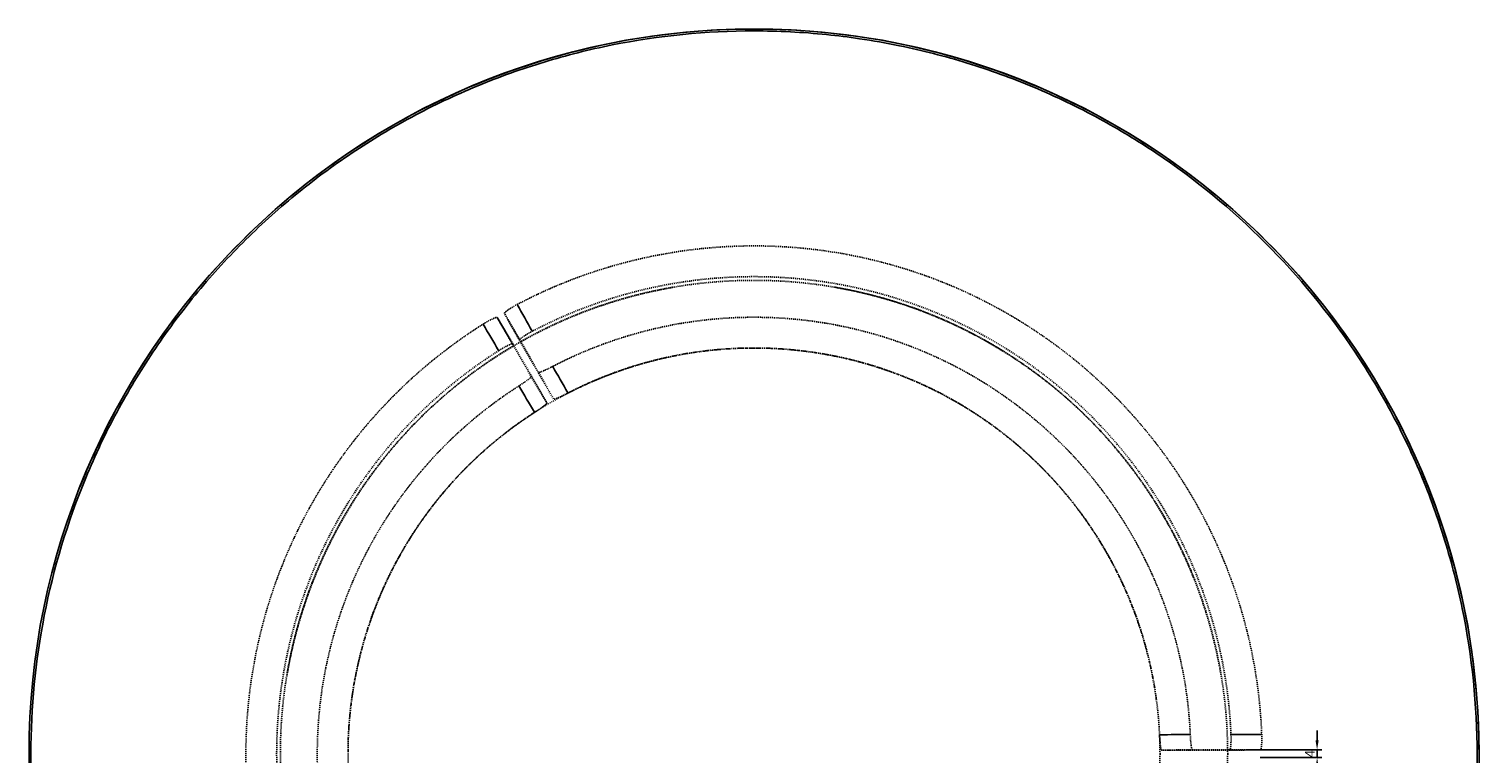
# Model space of a CAD drawing. Header units: millimetres. Extents: x 7899 to 8649, y 1724 to 2524.
# Tile 2 of 2: x 7899 to 8649, y 2149 to 2524. Entities that reach past the tile are written whole.
import ezdxf

# ---------------------------------------------------------------- set-up
doc = ezdxf.new("R2010")
doc.units = ezdxf.units.MM
doc.header["$MEASUREMENT"] = 0
doc.linetypes.add('Hidden', pattern=[1, 0.5, -0.5])
for name, color, linetype, true_color in [('20190212_BENT GLASS tables$CURVES$dimensions', 176, 'Continuous', 0x000080), ('offen', 8, 'Hidden', 0x7f7f7f), ('Zeichnung$Kanten', 178, 'Continuous', 0x000000), ('Zeichnung$Mittellinien', 178, 'Continuous', 0x000000)]:
    doc.layers.add(name, color=color, linetype=linetype, true_color=true_color)
doc.styles.add('Arial', font='txt')
doc.dimstyles.new('Default', dxfattribs={"dimscale": 5, "dimtxt": 1, "dimasz": 1, "dimexe": 0.5, "dimexo": 0.5, "dimgap": 0.25, "dimtad": 1, "dimtoh": 1, "dimdec": 0, "dimzin": 1, "dimdsep": 46, "dimtxsty": 'Arial', "dimcen": 0.5, "dimadec": 0, "dimazin": 0, "dimtfac": 1, "dimtdec": 4, "dimtix": 1, "dimtmove": 1, "dimatfit": 3, "dimfxl": 1, "dimtolj": 1, "dimtzin": 1, "dimarcsym": 0})

# ---------------------------------------------------------------- blocks, each defined once
blk = doc.blocks.new('*D2')
at = {"layer": '20190212_BENT GLASS tables$CURVES$dimensions', "color": 0, "lineweight": -2}
for p, q in [((8564.78, 2156.13), (8564.78, 2161.13)), ((8535.28, 2151.13), (8567.28, 2151.13)), ((8535.28, 2147.13), (8567.28, 2147.13)), ((8564.78, 2151.13), (8564.78, 2147.13)), ((8564.78, 2142.13), (8564.78, 2137.13))]:
    blk.add_line(p, q, dxfattribs=at)
at = {"layer": '20190212_BENT GLASS tables$CURVES$dimensions', "color": 0}
for points in [[(8563.95, 2156.13), (8565.62, 2156.13), (8564.78, 2151.13)], [(8565.62, 2142.13), (8563.95, 2142.13), (8564.78, 2147.13)]]:
    blk.add_solid(points, dxfattribs=at)
at = {"layer": 'Defpoints', "color": 0}
for p in [(8532.78, 2151.13), (8532.78, 2147.13), (8564.78, 2147.13)]:
    blk.add_point(p, dxfattribs=at)
at = {"layer": '20190212_BENT GLASS tables$CURVES$dimensions', "color": 0, "insert": (8561.03, 2149.13), "char_height": 5, "attachment_point": 5, "rotation": 90, "style": 'Arial'}
blk.add_mtext('\\A1;4', dxfattribs=at)

msp = doc.modelspace()

# ---------------------------------------------------------------- linework, layer by layer
at = {"layer": 'offen'}
for p, q in [((8148.79, 2361.05), (8140.73, 2374.75)), ((8140.73, 2374.75), (8158.27, 2344.32)), ((8152.25, 2363.05), (8144.42, 2376.88)), ((8162, 2346.47), (8144.42, 2376.88)), ((8169.82, 2332.63), (8152.25, 2363.05)), ((8148.79, 2361.05), (8166.35, 2330.63)), ((8519.53, 2151), (8484.41, 2151)), ((8535.43, 2151.13), (8500.31, 2151.15)), ((8519.53, 2151), (8535.43, 2151.13))]:
    msp.add_line(p, q, dxfattribs=at)
for radius in [245, 210]:
    msp.add_circle((8273.53, 2149), radius, dxfattribs=at)
for centre, radius, start, end in [((8273.53, 2149), 246.91, 2.32921, 117.67079), ((8273.53, 2149), 245, 99.809, 111.59816), ((8273.53, 2149), 245, 68.40184, 80.191), ((8273.53, 2149), 245, 111.59816, 119.49965), ((8273.53, 2149), 245, 45, 68.40184), ((8273.53, 2149), 246.91, 122.32921, 237.67079), ((8273.53, 2149), 245, 120.61395, 135), ((8273.53, 2149), 245, 119.53227, 120.46772), ((8273.53, 2149), 210, 101.16173, 101.50145), ((8273.53, 2149), 210, 100.48412, 100.82262), ((8273.53, 2149), 210, 99.48186, 100.14625), ((8273.54, 2148.92), 210.09, 99.48211, 99.71426), ((8273.53, 2149), 210, 98.80103, 99.47238), ((8273.53, 2149), 210, 98.46723, 98.78557), ((8273.53, 2149), 210, 98.52389, 98.7635), ((8273.53, 2149), 210, 98.13225, 98.46632), ((8273.53, 2149), 210, 97.15896, 97.79883), ((8273.53, 2149), 210, 96.4717, 97.13395), ((8273.53, 2149), 210, 95.81212, 96.46222), ((8273.53, 2149), 210, 95.16231, 95.48334), ((8273.53, 2149), 210, 94.83647, 95.15523), ((8273.53, 2149), 210, 94.175, 94.82781), ((8273.53, 2149), 210, 93.52496, 93.84963), ((8273.53, 2149), 210, 92.55511, 93.20097), ((8273.53, 2149), 210, 91.59159, 92.23323), ((8273.53, 2149), 210, 90.9528, 91.27184), ((8273.53, 2149), 210, 90, 90.63448), ((8273.53, 2149), 210, 89.38154, 89.68312), ((8273.53, 2149), 210, 89.38154, 89.62256), ((8273.53, 2149), 210, 89.0472, 89.36552), ((8273.53, 2149), 210, 89.14052, 89.36552), ((8273.53, 2149), 210, 88.41752, 88.72816), ((8273.53, 2149), 210, 87.4537, 88.08795), ((8273.53, 2149), 210, 86.49023, 87.12231), ((8273.52, 2148.87), 210.13, 86.47537, 86.70746), ((8273.53, 2149), 210, 85.825, 86.47504), ((8273.53, 2149), 210, 84.84998, 85.49894), ((8273.53, 2149), 210, 84.18788, 84.84477), ((8273.53, 2149), 210, 83.5283, 83.84354), ((8273.53, 2149), 210, 82.88256, 83.1975), ((8273.53, 2149), 210, 82.53394, 82.86605), ((8273.53, 2149), 210, 82.64246, 82.86605), ((8273.53, 2149), 210, 81.86775, 82.5275), ((8273.53, 2149), 210, 81.20327, 81.53368), ((8273.53, 2149), 210, 80.2453, 80.86361), ((8273.52, 2148.96), 210.05, 80.20435, 80.43653), ((8273.53, 2149), 210, 79.5277, 80.191), ((8273.51, 2148.91), 210.09, 79.51536, 79.74005), ((8273.53, 2149), 210, 78.83827, 79.50843), ((8273.5, 2148.89), 210.12, 78.57951, 78.81161), ((8273.53, 2149), 210, 78.15822, 78.81091), ((8273.53, 2149), 210, 108.77108, 109.43494), ((8273.53, 2149), 210, 108.07439, 108.76871), ((8273.53, 2149), 210, 107.3777, 108.06627), ((8273.53, 2149), 210, 106.681, 107.36588), ((8273.53, 2149), 210, 105.98428, 106.66759), ((8273.53, 2149), 210, 105.28753, 105.97144), ((8273.53, 2149), 210, 104.59075, 105.27748), ((8273.53, 2149), 210, 104.24893, 104.58574), ((8273.53, 2149), 210, 103.89626, 104.24071), ((8273.53, 2149), 210, 103.20908, 103.89397), ((8273.53, 2149), 210, 102.52424, 103.1972), ((8273.53, 2149), 210, 101.84178, 102.50046), ((8273.53, 2149), 210, 77.47576, 77.81729), ((8273.53, 2149), 210, 76.79092, 77.13363), ((8273.53, 2149), 210, 75.79274, 76.44762), ((8273.53, 2149), 210, 75.09598, 75.75929), ((8273.53, 2149), 210, 74.39919, 75.06867), ((8273.53, 2149), 210, 73.70242, 74.37581), ((8273.53, 2149), 210, 73.00565, 73.68075), ((8273.53, 2149), 210, 72.30889, 72.98353), ((8273.53, 2149), 210, 71.93458, 72.28419), ((8273.53, 2149), 210, 71.61215, 71.93373), ((8273.53, 2149), 210, 71.23129, 71.58276), ((8273.53, 2149), 210, 70.91541, 71.22976), ((8273.53, 2149), 210, 114.54129, 114.81608), ((8273.53, 2149), 210, 114.15939, 114.45684), ((8273.53, 2149), 210, 113.7396, 114.08086), ((8273.53, 2149), 210, 113.38238, 113.66702), ((8273.53, 2149), 210, 113.38872, 113.61963), ((8273.53, 2149), 210, 113.02404, 113.33748), ((8273.5, 2149.08), 209.92, 112.68053, 113.00943), ((8273.53, 2149), 210, 112.84433, 112.92632), ((8273.53, 2149), 210, 112.69483, 112.84542), ((8273.53, 2149), 210, 112.46315, 112.66691), ((8273.53, 2149), 210, 111.99924, 112.31021), ((8273.53, 2149), 210, 111.59816, 111.95396), ((8273.48, 2149.11), 209.88, 111.2423, 111.55756), ((8273.53, 2149), 210, 111.24305, 111.53459), ((8273.53, 2149), 210, 110.88794, 111.24282), ((8273.51, 2149.03), 209.97, 110.62824, 110.86052), ((8273.53, 2149), 210, 110.17959, 110.83627), ((8273.54, 2148.97), 210.04, 109.93158, 110.16378), ((8273.53, 2149), 210, 109.47317, 110.13637), ((8273.55, 2148.92), 210.08, 109.23512, 109.46726), ((8273.53, 2149), 210, 70.52683, 70.87931), ((8273.53, 2149), 210, 70.21868, 70.52636), ((8273.53, 2149), 210, 69.82443, 70.17386), ((8273.53, 2149), 210, 69.12402, 69.46647), ((8273.53, 2149), 210, 68.40184, 68.75718), ((8273.53, 2149), 210, 67.68979, 68.36075), ((8273.53, 2149), 210, 66.97596, 67.66404), ((8273.53, 2149), 210, 66.33845, 66.96732), ((8273.56, 2149.08), 209.92, 66.26962, 66.50196), ((8273.53, 2149), 210, 65.57388, 66.2604), ((8273.53, 2149), 210, 65.18587, 65.54316), ((8273.53, 2149), 210, 116.97969, 117.28261), ((8273.53, 2149), 210, 116.62509, 116.95385), ((8273.53, 2149), 210, 116.29633, 116.60307), ((8273.53, 2149), 210, 115.96757, 116.25697), ((8273.53, 2149), 210, 115.53574, 115.89616), ((8273.53, 2149), 210, 115.17571, 115.45973), ((8273.53, 2149), 210, 114.81691, 115.14567), ((8273.53, 2149), 210, 64.87715, 65.18392), ((8273.53, 2149), 210, 64.46426, 64.82429), ((8273.53, 2149), 210, 63.74303, 64.41267), ((8273.53, 2149), 210, 63.02031, 63.71594), ((8273.53, 2149), 210, 62.32246, 63.0192), ((8273.53, 2149), 210, 61.62573, 62.29614), ((8273.53, 2149), 210, 61.20728, 61.57057), ((8273.53, 2149), 210, 60.85377, 61.16123), ((8273.55, 2148.97), 210.04, 122.88225, 123.17624), ((8273.53, 2149), 210, 122.94109, 123.1689), ((8273.53, 2149), 210, 122.48613, 122.80903), ((8273.53, 2149), 210, 122.07626, 122.44252), ((8273.53, 2149), 210, 60.47973, 60.84366), ((8273.64, 2149.19), 209.78, 60.23242, 60.46491), ((8273.53, 2149), 210, 59.76775, 60.40243), ((8273.53, 2149), 210, 59.07102, 59.72716), ((8273.53, 2149), 210, 58.65545, 59.02089), ((8273.53, 2149), 210, 57.92374, 58.60055), ((8273.53, 2149), 210, 58.37429, 58.60055), ((8273.53, 2149), 210, 57.24104, 57.90981), ((8273.47, 2148.91), 210.1, 57.21245, 57.44458), ((8273.53, 2149), 210, 56.55826, 57.19097), ((8273.53, 2149), 245, 135, 158.40184), ((8273.51, 2149.02), 209.98, 126.49714, 126.82593), ((8273.53, 2149), 210, 126.61128, 126.67117), ((8273.53, 2149), 210, 126.16934, 126.48676), ((8273.53, 2149), 210, 125.74956, 126.11807), ((8273.53, 2149), 210, 125.38125, 125.67621), ((8273.53, 2149), 210, 125.01869, 125.34745), ((8273.53, 2149), 210, 124.68993, 124.99908), ((8273.53, 2149), 210, 124.27753, 124.64522), ((8273.53, 2149), 210, 123.91006, 124.1968), ((8273.53, 2149), 210, 123.54281, 123.85363), ((8273.53, 2149), 210, 123.21052, 123.53928), ((8273.53, 2149), 210, 56.55826, 56.7486), ((8273.53, 2149), 210, 56.08994, 56.45719), ((8273.53, 2149), 210, 55.35516, 56.05188), ((8273.53, 2149), 210, 54.65843, 55.35478), ((8273.53, 2149), 210, 54.25044, 54.61875), ((8273.53, 2149), 210, 53.51324, 54.19394), ((8273.53, 2149), 210, 52.80045, 53.4972), ((8273.53, 2149), 245, 21.59816, 45), ((8273.53, 2149), 210, 129.86363, 130.53211), ((8273.56, 2148.97), 210.05, 129.83624, 130.06844), ((8273.53, 2149), 210, 128.70235, 129.81202), ((8273.53, 2149), 210, 128.00076, 128.67419), ((8273.37, 2149.2), 209.74, 127.97739, 128.20991), ((8273.53, 2149), 210, 127.76871, 127.96322), ((8273.53, 2149), 210, 127.22467, 127.59386), ((8273.53, 2149), 210, 126.85563, 127.07368), ((8273.53, 2149), 210, 51.66729, 52.77533), ((8273.53, 2149), 210, 50.94249, 51.63921), ((8273.53, 2149), 210, 50.2458, 50.92788), ((8273.53, 2149), 210, 49.81786, 50.18798), ((8273.53, 2149), 210, 132.40468, 133.08682), ((8273.53, 2149), 210, 131.73739, 132.39007), ((8273.62, 2148.9), 210.14, 131.69329, 131.92538), ((8273.53, 2149), 210, 131.29306, 131.66353), ((8273.53, 2149), 210, 130.56506, 131.22884), ((8273.53, 2149), 210, 49.08465, 49.78134), ((8273.53, 2149), 210, 48.38797, 49.07733), ((8273.53, 2149), 210, 47.96592, 48.33647), ((8273.53, 2149), 210, 47.2268, 47.92351), ((8273.53, 2149), 210, 46.57786, 47.22466), ((8273.53, 2149), 210, 135.75107, 136.10616), ((8273.53, 2149), 210, 135.40939, 135.74164), ((8273.53, 2149), 210, 135, 135.37082), ((8273.53, 2149), 210, 134.25836, 134.94487), ((8273.53, 2149), 210, 133.55132, 134.24809), ((8273.53, 2149), 210, 133.1493, 133.51679), ((8273.53, 2149), 210, 46.57786, 46.76232), ((8273.53, 2149), 210, 46.11243, 46.48321), ((8273.53, 2149), 210, 45.37082, 46.06559), ((8273.53, 2149), 210, 45, 45.36882), ((8273.53, 2149), 210, 44.68726, 45), ((8273.53, 2149), 210, 44.68726, 44.90429), ((8273.53, 2149), 210, 44.25836, 44.62918), ((8273.53, 2149), 210, 43.51679, 44.20751), ((8273.53, 2149), 210, 138.70694, 139.07733), ((8273.53, 2149), 210, 137.96592, 138.60637), ((8273.53, 2149), 210, 138.42853, 138.60637), ((8273.53, 2149), 210, 137.26738, 137.96408), ((8273.53, 2149), 210, 136.85395, 137.22466), ((8273.53, 2149), 210, 136.11244, 136.8029), ((8273.51, 2148.99), 210.01, 43.2776, 43.50983), ((8273.53, 2149), 210, 42.81402, 43.50136), ((8273.53, 2149), 210, 42.40468, 42.77534), ((8273.53, 2149), 210, 41.66353, 42.31245), ((8273.53, 2149), 210, 42.1173, 42.31245), ((8273.53, 2149), 210, 40.95611, 41.65282), ((8273.53, 2149), 210, 140.99696, 141.66728), ((8273.54, 2148.98), 210.03, 140.9822, 141.21441), ((8273.53, 2149), 210, 140.55799, 140.92788), ((8273.53, 2149), 210, 139.82188, 140.51814), ((8273.58, 2148.95), 210.08, 140.28573, 140.51787), ((8273.61, 2148.93), 210.11, 139.58938, 139.81747), ((8273.53, 2149), 210, 139.12521, 139.80054), ((8273.53, 2149), 210, 40.55236, 40.92267), ((8273.53, 2149), 210, 39.81202, 40.49164), ((8273.53, 2149), 210, 39.09821, 39.79493), ((8273.53, 2149), 210, 38.70235, 39.07212), ((8273.53, 2149), 210, 143.88193, 144.23442), ((8273.53, 2149), 210, 143.53768, 143.87605), ((8273.53, 2149), 210, 143.15539, 143.51324), ((8273.53, 2149), 210, 142.40614, 143.14437), ((8273.53, 2149), 210, 141.71579, 142.37643), ((8273.48, 2149.03), 209.95, 141.6789, 141.91119), ((8273.53, 2149), 210, 37.96322, 38.33271), ((8273.53, 2149), 210, 37.24026, 37.937), ((8273.53, 2149), 210, 36.57177, 37.22467), ((8273.53, 2149), 210, 36.57177, 36.77576), ((8273.53, 2149), 210, 36.11807, 36.48676), ((8273.53, 2149), 210, 35.38227, 36.07902), ((8273.53, 2149), 210, 146.09238, 146.76307), ((8273.53, 2149), 210, 145.39565, 146.08994), ((8273.53, 2149), 210, 144.98687, 145.35478), ((8273.53, 2149), 210, 144.25044, 144.93116), ((8273.53, 2149), 210, 34.68551, 35.37039), ((8273.53, 2149), 210, 35.15002, 35.37039), ((8273.53, 2149), 210, 34.27753, 34.64522), ((8273.53, 2149), 210, 33.54281, 33.91006), ((8273.53, 2149), 210, 148.65545, 149.34376), ((8273.53, 2149), 210, 147.96747, 148.64704), ((8273.59, 2148.96), 210.07, 147.9495, 148.18166), ((8273.53, 2149), 210, 147.2536, 147.92374), ((8273.53, 2149), 210, 146.8242, 147.19097), ((8273.64, 2148.92), 210.14, 146.55687, 146.78896), ((8273.53, 2149), 210, 32.82752, 33.52426), ((8273.53, 2149), 210, 32.44252, 32.80903), ((8273.53, 2149), 210, 31.71027, 32.07626), ((8273.53, 2149), 210, 30.97911, 31.66629), ((8273.53, 2149), 210, 151.20728, 151.57057), ((8273.53, 2149), 210, 150.85948, 151.20168), ((8273.53, 2149), 210, 150.50496, 150.84366), ((8273.53, 2149), 210, 149.8954, 150.47973), ((8273.35, 2149.1), 209.8, 149.80768, 150.04014), ((8273.53, 2149), 210, 149.38605, 149.75091), ((8273.53, 2149), 210, 30.3138, 30.96956), ((8273.53, 2149), 210, 30.3138, 30.50507), ((8273.53, 2149), 210, 29.59074, 30.24909), ((8273.53, 2149), 210, 29.59074, 29.80835), ((8273.53, 2149), 210, 29.15634, 29.52027), ((8273.53, 2149), 210, 28.42943, 29.1087), ((8273.53, 2149), 210, 28.8794, 29.1087), ((8273.53, 2149), 210, 153.05965, 153.74303), ((8273.53, 2149), 210, 152.6584, 153.02031), ((8273.59, 2148.97), 210.07, 152.2971, 152.59601), ((8273.53, 2149), 210, 152.30537, 152.5463), ((8273.53, 2149), 210, 151.93353, 152.29614), ((8273.51, 2149.01), 209.98, 151.57157, 151.89944), ((8273.53, 2149), 210, 151.58248, 151.82346), ((8273.53, 2149), 210, 27.71819, 28.38567), ((8273.53, 2149), 210, 28.18267, 28.38567), ((8273.53, 2149), 210, 27.3416, 27.70386), ((8273.53, 2149), 210, 26.61814, 26.97969), ((8273.53, 2149), 245, 158.40184, 170.191), ((8273.53, 2149), 210, 155.19462, 155.84664), ((8273.53, 2149), 210, 154.47277, 155.14989), ((8273.53, 2149), 210, 153.75639, 154.45314), ((8273.53, 2149), 210, 25.89616, 26.25697), ((8273.53, 2149), 210, 25.17571, 25.86025), ((8273.53, 2149), 210, 24.46678, 25.16352), ((8273.53, 2149), 210, 23.77004, 24.45684), ((8273.53, 2149), 245, 9.809, 21.59816), ((8273.53, 2149), 210, 157.70463, 158.40137), ((8273.53, 2149), 210, 157.00789, 157.68979), ((8273.53, 2149), 210, 156.31114, 156.97596), ((8273.53, 2149), 210, 155.91607, 156.2604), ((8273.53, 2149), 210, 23.38161, 23.7396), ((8273.53, 2149), 210, 22.66691, 23.02404), ((8273.53, 2149), 210, 21.95396, 22.31021), ((8273.53, 2149), 210, 159.82041, 160.4723), ((8273.57, 2148.99), 210.05, 159.56345, 159.79563), ((8273.53, 2149), 210, 159.11206, 159.7547), ((8273.5, 2149.01), 209.97, 158.86674, 159.09901), ((8273.53, 2149), 210, 158.40184, 159.03634), ((8273.53, 2149), 210, 21.24282, 21.59816), ((8273.53, 2149), 210, 20.53353, 21.21535), ((8273.53, 2149), 210, 19.82614, 20.51866), ((8273.53, 2149), 210, 19.12531, 19.82198), ((8273.53, 2149), 210, 161.93373, 162.28419), ((8273.53, 2149), 210, 161.23129, 161.58276), ((8273.53, 2149), 210, 160.95025, 161.18822), ((8273.53, 2149), 210, 160.52683, 160.87931), ((8273.62, 2148.97), 210.1, 160.25993, 160.49206), ((8273.53, 2149), 210, 18.42863, 19.12069), ((8273.53, 2149), 210, 18.06627, 18.41724), ((8273.53, 2149), 210, 17.36588, 17.71581), ((8273.53, 2149), 210, 164.02856, 164.37581), ((8273.53, 2149), 210, 163.33403, 163.68075), ((8273.53, 2149), 210, 162.63412, 162.98353), ((8273.53, 2149), 210, 16.66759, 17.01647), ((8273.53, 2149), 210, 15.64175, 16.31925), ((8273.53, 2149), 210, 14.96821, 15.62419), ((8273.53, 2149), 210, 166.10374, 166.76219), ((8273.53, 2149), 210, 165.41426, 166.06546), ((8273.53, 2149), 210, 164.72252, 165.06867), ((8273.53, 2149), 210, 14.96821, 15.17722), ((8273.53, 2149), 210, 14.25743, 14.93133), ((8273.53, 2149), 210, 14.25743, 14.48044), ((8273.53, 2149), 210, 13.89626, 14.24071), ((8273.53, 2149), 210, 168.15822, 168.83827), ((8273.53, 2149), 210, 167.47576, 168.15561), ((8273.53, 2149), 210, 166.79092, 167.45891), ((8273.53, 2149), 210, 12.86637, 13.20908), ((8273.53, 2149), 210, 12.18271, 12.52424), ((8273.53, 2149), 210, 11.50145, 11.84178), ((8273.53, 2149), 210, 170.52762, 170.86361), ((8273.53, 2149), 210, 169.85375, 170.191), ((8273.53, 2149), 210, 168.85229, 169.51588), ((8273.53, 2149), 210, 10.82262, 11.16173), ((8273.53, 2149), 210, 10.14625, 10.48412), ((8273.53, 2149), 210, 9.47238, 9.809), ((8273.53, 2149), 210, 172.86605, 173.1975), ((8273.53, 2149), 210, 171.87132, 172.53394), ((8273.53, 2149), 210, 171.19897, 171.86775), ((8273.53, 2149), 210, 170.86286, 171.17384), ((8273.53, 2149), 210, 170.87598, 171.10911), ((8273.53, 2149), 210, 8.46632, 8.80103), ((8273.53, 2149), 210, 7.81319, 8.13225), ((8273.53, 2149), 210, 174.19381, 174.84477), ((8273.53, 2149), 210, 173.5283, 174.18788), ((8273.53, 2149), 210, 176.79903, 177.12231), ((8273.53, 2149), 210, 175.825, 176.47504), ((8273.53, 2149), 210, 175.17219, 175.49894), ((8273.53, 2149), 210, 178.40841, 179.0472), ((8273.53, 2149), 210, 177.76677, 178.08795), ((8273.53, 2149), 210, 2.62322, 2.67141), ((8273.53, 2149), 210, 179.37202, 179.68312)]:
    msp.add_arc(centre, radius, start, end, dxfattribs=at)
for points, weights, knots in [([(8151.02, 2381.51), (8162.57, 2387.6), (8174.67, 2392.51), (8190.51, 2398.94), (8207.05, 2403.27), (8223.58, 2407.59), (8240.54, 2409.73), (8257.5, 2411.88), (8274.59, 2411.81), (8291.68, 2411.74), (8308.62, 2409.46), (8325.56, 2407.18), (8342.06, 2402.72), (8358.56, 2398.26), (8374.35, 2391.71), (8390.13, 2385.15), (8404.93, 2376.6), (8419.73, 2368.06), (8433.3, 2357.67), (8446.88, 2347.27), (8458.99, 2335.21), (8471.1, 2323.15), (8481.54, 2309.62), (8491.99, 2296.09), (8500.59, 2281.33), (8509.2, 2266.56), (8515.82, 2250.8), (8522.44, 2235.04), (8526.97, 2218.56), (8531.49, 2202.08), (8533.84, 2185.15), (8535.64, 2172.21), (8536.14, 2159.16)], [1, 0.998768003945, 1, 0.997892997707, 1, 0.997893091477, 1, 0.997893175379, 1, 0.997893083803, 1, 0.997893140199, 1, 0.997893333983, 1, 0.997893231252, 1, 0.997893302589, 1, 0.997893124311, 1, 0.9978931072, 1, 0.997893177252, 1, 0.997893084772, 1, 0.997893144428, 1, 0.99789333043, 1, 0.99876825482, 1], [0, 0, 0, 26.09951, 26.09951, 60.235604, 60.235604, 94.372333, 94.372333, 128.508114, 128.508114, 162.643902, 162.643902, 196.779802, 196.779802, 230.915833, 230.915833, 265.05294, 265.05294, 299.187803, 299.187803, 333.323777, 333.323777, 367.460494, 367.460494, 401.596273, 401.596273, 435.73206, 435.73206, 469.867952, 469.867952, 504.003925, 504.003925, 530.104239, 530.104239, 530.104239]), ([(8133.42, 1926.65), (8122.37, 1933.61), (8112.06, 1941.64), (8098.58, 1952.14), (8086.56, 1964.3), (8074.55, 1976.45), (8064.21, 1990.07), (8053.88, 2003.68), (8045.39, 2018.52), (8036.91, 2033.35), (8030.41, 2049.16), (8023.92, 2064.97), (8019.53, 2081.49), (8015.14, 2098.01), (8012.93, 2114.96), (8010.71, 2131.91), (8010.71, 2149), (8010.71, 2166.09), (8012.93, 2183.04), (8015.14, 2199.99), (8019.53, 2216.51), (8023.92, 2233.03), (8030.41, 2248.84), (8036.91, 2264.65), (8045.39, 2279.48), (8053.88, 2294.32), (8064.21, 2307.93), (8074.55, 2321.55), (8086.56, 2333.7), (8098.58, 2345.86), (8112.06, 2356.36), (8122.37, 2364.39), (8133.42, 2371.35)], [1, 0.998768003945, 1, 0.997892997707, 1, 0.997893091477, 1, 0.997893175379, 1, 0.997893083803, 1, 0.997893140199, 1, 0.997893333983, 1, 0.997893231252, 1, 0.997893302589, 1, 0.997893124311, 1, 0.9978931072, 1, 0.997893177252, 1, 0.997893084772, 1, 0.997893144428, 1, 0.99789333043, 1, 0.99876825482, 1], [0, 0, 0, 26.09951, 26.09951, 60.235604, 60.235604, 94.372333, 94.372333, 128.508114, 128.508114, 162.643902, 162.643902, 196.779802, 196.779802, 230.915833, 230.915833, 265.05294, 265.05294, 299.187803, 299.187803, 333.323777, 333.323777, 367.460494, 367.460494, 401.596273, 401.596273, 435.73206, 435.73206, 469.867952, 469.867952, 504.003925, 504.003925, 530.104239, 530.104239, 530.104239]), ([(8499.2, 2159.11), (8498.72, 2169.78), (8497.24, 2180.35), (8495.2, 2194.88), (8491.3, 2209.02), (8487.41, 2223.17), (8481.71, 2236.69), (8476.02, 2250.21), (8468.62, 2262.88), (8461.22, 2275.55), (8452.25, 2287.16), (8443.28, 2298.77), (8432.88, 2309.12), (8422.48, 2319.46), (8410.83, 2328.38), (8399.18, 2337.3), (8386.48, 2344.64), (8373.77, 2351.97), (8360.22, 2357.6), (8346.67, 2363.23), (8332.51, 2367.06), (8318.35, 2370.89), (8303.81, 2372.86), (8289.27, 2374.83), (8274.6, 2374.9), (8259.93, 2374.97), (8245.37, 2373.14), (8230.82, 2371.31), (8216.62, 2367.61), (8202.42, 2363.92), (8188.82, 2358.42), (8178.92, 2354.41), (8169.44, 2349.49)], [1, 0.998885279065, 1, 0.997898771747, 1, 0.997898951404, 1, 0.997898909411, 1, 0.997898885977, 1, 0.997898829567, 1, 0.99789884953, 1, 0.997898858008, 1, 0.997898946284, 1, 0.997898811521, 1, 0.997898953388, 1, 0.997898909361, 1, 0.997898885, 1, 0.997898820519, 1, 0.997898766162, 1, 0.998885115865, 1], [0, 0, 0, 21.34044, 21.34044, 50.642302, 50.642302, 79.942548, 79.942548, 109.243906, 109.243906, 138.545797, 138.545797, 167.847108, 167.847108, 197.147785, 197.147785, 226.449174, 226.449174, 255.750568, 255.750568, 285.052429, 285.052429, 314.352676, 314.352676, 343.654034, 343.654034, 372.955926, 372.955926, 402.257243, 402.257243, 431.557978, 431.557978, 452.898841, 452.898841, 452.898841]), ([(8151.93, 2339.38), (8142.94, 2333.64), (8134.52, 2327.07), (8122.95, 2318.04), (8112.65, 2307.59), (8102.35, 2297.14), (8093.49, 2285.45), (8084.63, 2273.76), (8077.36, 2261.02), (8070.08, 2248.28), (8064.51, 2234.7), (8058.95, 2221.13), (8055.18, 2206.95), (8051.42, 2192.77), (8049.52, 2178.22), (8047.63, 2163.67), (8047.63, 2149), (8047.63, 2134.33), (8049.52, 2119.78), (8051.42, 2105.23), (8055.18, 2091.05), (8058.95, 2076.87), (8064.51, 2063.3), (8070.08, 2049.72), (8077.35, 2036.98), (8084.63, 2024.24), (8093.49, 2012.55), (8102.35, 2000.86), (8112.65, 1990.41), (8122.95, 1979.96), (8134.52, 1970.93), (8142.93, 1964.36), (8151.93, 1958.62)], [1, 0.998885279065, 1, 0.997898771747, 1, 0.997898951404, 1, 0.997898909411, 1, 0.997898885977, 1, 0.997898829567, 1, 0.99789884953, 1, 0.997898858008, 1, 0.997898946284, 1, 0.997898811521, 1, 0.997898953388, 1, 0.997898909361, 1, 0.997898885, 1, 0.997898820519, 1, 0.997898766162, 1, 0.998885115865, 1], [0, 0, 0, 21.34044, 21.34044, 50.642302, 50.642302, 79.942548, 79.942548, 109.243906, 109.243906, 138.545797, 138.545797, 167.847108, 167.847108, 197.147785, 197.147785, 226.449174, 226.449174, 255.750568, 255.750568, 285.052429, 285.052429, 314.352676, 314.352676, 343.654034, 343.654034, 372.955926, 372.955926, 402.257243, 402.257243, 431.557978, 431.557978, 452.898841, 452.898841, 452.898841])]:
    msp.add_rational_spline(points, weights, degree=2, knots=knots, dxfattribs=at)
for points, knots in [([(8144.42, 2376.88), (8144.41, 2376.9), (8144.4, 2376.93), (8144.41, 2376.99), (8144.43, 2377.05), (8144.49, 2377.16), (8144.62, 2377.32), (8144.83, 2377.54), (8145.1, 2377.78), (8145.58, 2378.17), (8146.31, 2378.71), (8147.32, 2379.38), (8148.89, 2380.35), (8150.15, 2381.05), (8151.02, 2381.51)], [0, 0, 0, 0, 0.046932, 0.10256, 0.173567, 0.255434, 0.485327, 0.785893, 1.149114, 1.586101, 2.635882, 3.864809, 5.222768, 8.178221, 8.178221, 8.178221, 8.178221]), ([(8133.42, 2371.35), (8133.84, 2371.62), (8134.68, 2372.13), (8135.93, 2372.85), (8137.11, 2373.49), (8138.2, 2374.02), (8139.03, 2374.39), (8139.61, 2374.61), (8139.96, 2374.72), (8140.24, 2374.8), (8140.45, 2374.83), (8140.57, 2374.83), (8140.64, 2374.82), (8140.7, 2374.79), (8140.72, 2374.77), (8140.73, 2374.75)], [0, 0, 0, 0, 1.513986, 2.955456, 4.313417, 5.542344, 6.592127, 7.029115, 7.392336, 7.692904, 7.922796, 8.004664, 8.075671, 8.1313, 8.178232, 8.178232, 8.178232, 8.178232]), ([(8152.25, 2363.05), (8152.25, 2363.06), (8152.24, 2363.1), (8152.24, 2363.15), (8152.27, 2363.22), (8152.33, 2363.33), (8152.46, 2363.49), (8152.67, 2363.71), (8152.95, 2363.96), (8153.44, 2364.35), (8154.17, 2364.89), (8155.19, 2365.56), (8156.75, 2366.53), (8158, 2367.22), (8158.86, 2367.67)], [0, 0, 0, 0, 0.046941, 0.102591, 0.173628, 0.255528, 0.485503, 0.786161, 1.1686, 1.609138, 2.665116, 3.898518, 5.258963, 8.179727, 8.179727, 8.179727, 8.179727]), ([(8141.48, 2357.64), (8141.9, 2357.9), (8142.73, 2358.41), (8143.96, 2359.13), (8145.15, 2359.77), (8146.24, 2360.31), (8147.07, 2360.67), (8147.65, 2360.9), (8148.01, 2361.02), (8148.3, 2361.09), (8148.51, 2361.12), (8148.63, 2361.12), (8148.7, 2361.11), (8148.76, 2361.09), (8148.78, 2361.06), (8148.79, 2361.05)], [0, 0, 0, 0, 1.478796, 2.920766, 4.281212, 5.514616, 6.570596, 7.011134, 7.393574, 7.694234, 7.92421, 8.006111, 8.077148, 8.132798, 8.17974, 8.17974, 8.17974, 8.17974]), ([(8169.44, 2349.49), (8168.95, 2349.24), (8167.98, 2348.74), (8166.59, 2348.07), (8165.33, 2347.48), (8164.26, 2347.02), (8163.48, 2346.72), (8162.96, 2346.55), (8162.66, 2346.46), (8162.41, 2346.41), (8162.22, 2346.39), (8162.09, 2346.41), (8162.03, 2346.44), (8162, 2346.46), (8162, 2346.47)], [0, 0, 0, 0, 1.68182, 3.250083, 4.63996, 5.83841, 6.766795, 7.149124, 7.464549, 7.713417, 7.90655, 8.037939, 8.087456, 8.1302, 8.1302, 8.1302, 8.1302]), ([(8158.27, 2344.32), (8158.28, 2344.31), (8158.29, 2344.28), (8158.28, 2344.21), (8158.23, 2344.09), (8158.12, 2343.93), (8157.95, 2343.75), (8157.73, 2343.52), (8157.32, 2343.16), (8156.67, 2342.64), (8155.73, 2341.94), (8154.14, 2340.82), (8152.85, 2339.97), (8151.93, 2339.38)], [0, 0, 0, 0, 0.042744, 0.092261, 0.223649, 0.416782, 0.665651, 0.981075, 1.363404, 2.291789, 3.490238, 4.880116, 8.130198, 8.130198, 8.130198, 8.130198]), ([(8158.27, 2344.32), (8158.3, 2344.28), (8158.32, 2344.24), (8158.34, 2344.2), (8161.01, 2339.68), (8163.68, 2335.15), (8166.35, 2330.63)], [-0.000274, -0.000274, -0.000274, -0.000274, 0.140114, 0.140114, 0.140114, 15.999725, 15.999725, 15.999725, 15.999725]), ([(8169.82, 2332.63), (8167.23, 2337.2), (8164.65, 2341.78), (8162.07, 2346.35), (8162.04, 2346.39), (8162.02, 2346.43), (8162, 2346.47)], [0.000273, 0.000273, 0.000273, 0.000273, 15.859919, 15.859919, 15.859919, 16.000272, 16.000272, 16.000272, 16.000272]), ([(8177.07, 2335.54), (8176.58, 2335.29), (8175.62, 2334.8), (8174.26, 2334.15), (8173.04, 2333.59), (8172, 2333.14), (8171.25, 2332.86), (8170.76, 2332.7), (8170.46, 2332.61), (8170.22, 2332.57), (8170.03, 2332.55), (8169.91, 2332.56), (8169.84, 2332.59), (8169.82, 2332.62), (8169.82, 2332.63)], [0, 0, 0, 0, 1.675014, 3.203846, 4.548003, 5.700887, 6.590905, 6.949213, 7.261172, 7.506664, 7.688897, 7.820222, 7.869719, 7.912452, 7.912452, 7.912452, 7.912452]), ([(8166.35, 2330.63), (8166.36, 2330.62), (8166.37, 2330.59), (8166.36, 2330.51), (8166.31, 2330.4), (8166.21, 2330.25), (8166.04, 2330.06), (8165.83, 2329.85), (8165.44, 2329.5), (8164.82, 2329), (8163.9, 2328.31), (8162.34, 2327.2), (8161.06, 2326.36), (8160.16, 2325.77)], [0, 0, 0, 0, 0.042733, 0.09223, 0.223555, 0.405787, 0.651278, 0.963237, 1.321545, 2.211563, 3.364446, 4.742502, 7.959846, 7.959846, 7.959846, 7.959846]), ([(8484.41, 2151), (8484.38, 2151), (8484.31, 2151.03), (8484.23, 2151.14), (8484.15, 2151.31), (8484.08, 2151.54), (8484, 2151.83), (8483.89, 2152.34), (8483.77, 2153.11), (8483.63, 2154.22), (8483.46, 2156.08), (8483.36, 2157.57), (8483.31, 2158.62)], [0, 0, 0, 0, 0.087204, 0.215922, 0.395122, 0.63734, 0.945947, 1.301103, 2.185415, 3.302296, 4.640488, 7.7911, 7.7911, 7.7911, 7.7911]), ([(8500.31, 2151.15), (8500.29, 2151.15), (8500.26, 2151.16), (8500.2, 2151.2), (8500.13, 2151.3), (8500.05, 2151.48), (8499.97, 2151.72), (8499.89, 2152.02), (8499.78, 2152.55), (8499.65, 2153.38), (8499.51, 2154.54), (8499.34, 2156.48), (8499.25, 2158.03), (8499.2, 2159.11)], [0, 0, 0, 0, 0.042744, 0.092261, 0.223649, 0.416782, 0.665651, 0.981075, 1.363404, 2.291789, 3.490238, 4.880116, 8.130198, 8.130198, 8.130198, 8.130198]), ([(8520.23, 2159.04), (8520.25, 2158.54), (8520.28, 2157.57), (8520.28, 2156.14), (8520.24, 2154.8), (8520.17, 2153.58), (8520.07, 2152.68), (8519.97, 2152.06), (8519.9, 2151.69), (8519.81, 2151.4), (8519.74, 2151.21), (8519.67, 2151.1), (8519.63, 2151.04), (8519.58, 2151.01), (8519.55, 2151), (8519.53, 2151)], [0, 0, 0, 0, 1.478796, 2.920766, 4.281212, 5.514616, 6.570596, 7.011134, 7.393574, 7.694234, 7.92421, 8.006111, 8.077148, 8.132798, 8.17974, 8.17974, 8.17974, 8.17974]), ([(8536.14, 2159.16), (8536.16, 2158.66), (8536.19, 2157.67), (8536.18, 2156.24), (8536.14, 2154.89), (8536.06, 2153.68), (8535.97, 2152.78), (8535.87, 2152.17), (8535.79, 2151.81), (8535.71, 2151.53), (8535.64, 2151.34), (8535.57, 2151.23), (8535.53, 2151.17), (8535.48, 2151.14), (8535.45, 2151.13), (8535.43, 2151.13)], [0, 0, 0, 0, 1.513986, 2.955456, 4.313417, 5.542344, 6.592127, 7.029115, 7.392336, 7.692904, 7.922796, 8.004664, 8.075671, 8.1313, 8.178232, 8.178232, 8.178232, 8.178232]), ([(8500.31, 2151.15), (8500.26, 2151.15), (8500.21, 2151.15), (8500.17, 2151.15), (8494.91, 2151.1), (8489.66, 2151.05), (8484.41, 2151)], [-0.000274, -0.000274, -0.000274, -0.000274, 0.140114, 0.140114, 0.140114, 15.999725, 15.999725, 15.999725, 15.999725])]:
    msp.add_open_spline(points, degree=3, knots=knots, dxfattribs=at)
for points in [[(8254.66, 2358.15), (8254.48, 2358.13), (8254.3, 2358.12), (8254.12, 2358.1)], [(8275.85, 2358.99), (8275.69, 2358.99), (8275.54, 2358.99), (8275.38, 2358.99)], [(8279.36, 2358.92), (8279.17, 2358.92), (8278.97, 2358.93), (8278.78, 2358.93)], [(8282.89, 2358.79), (8282.65, 2358.8), (8282.42, 2358.81), (8282.18, 2358.82)], [(8296.61, 2357.73), (8296.41, 2357.75), (8296.2, 2357.77), (8295.99, 2357.8)], [(8299.61, 2357.37), (8299.45, 2357.39), (8299.3, 2357.41), (8299.15, 2357.43)], [(8305.66, 2356.53), (8305.45, 2356.56), (8305.25, 2356.59), (8305.05, 2356.62)], [(8221.87, 2352.55), (8221.73, 2352.51), (8221.59, 2352.48), (8221.45, 2352.44)], [(8338.65, 2348.65), (8338.48, 2348.7), (8338.32, 2348.75), (8338.15, 2348.81)], [(8341.38, 2347.73), (8341.29, 2347.77), (8341.19, 2347.8), (8341.09, 2347.83)], [(8186.48, 2340.11), (8186.3, 2340.03), (8186.11, 2339.94), (8185.93, 2339.86)], [(8188.13, 2340.85), (8188.01, 2340.8), (8187.9, 2340.75), (8187.78, 2340.7)], [(8193.67, 2343.22), (8193.48, 2343.15), (8193.3, 2343.07), (8193.11, 2342.99)], [(8195.01, 2343.77), (8194.94, 2343.74), (8194.86, 2343.71), (8194.78, 2343.68)], [(8343.8, 2346.89), (8343.71, 2346.93), (8343.62, 2346.96), (8343.53, 2346.99)], [(8345.97, 2346.11), (8345.78, 2346.18), (8345.59, 2346.25), (8345.4, 2346.32)], [(8348.4, 2345.2), (8348.2, 2345.28), (8347.99, 2345.35), (8347.79, 2345.43)], [(8179.95, 2337), (8179.78, 2336.91), (8179.61, 2336.83), (8179.44, 2336.74)], [(8183.75, 2338.84), (8183.57, 2338.76), (8183.38, 2338.67), (8183.2, 2338.58)], [(8361.66, 2339.61), (8361.49, 2339.69), (8361.31, 2339.77), (8361.14, 2339.85)], [(8375.84, 2332.39), (8375.75, 2332.44), (8375.65, 2332.49), (8375.56, 2332.54)], [(8380, 2330.01), (8379.77, 2330.14), (8379.54, 2330.27), (8379.32, 2330.41)], [(8383.34, 2328), (8383.2, 2328.09), (8383.06, 2328.17), (8382.92, 2328.26)], [(8153.51, 2321.33), (8153.35, 2321.22), (8153.19, 2321.11), (8153.04, 2320.99)], [(8157, 2323.7), (8156.83, 2323.59), (8156.66, 2323.48), (8156.5, 2323.37)], [(8389.38, 2324.15), (8389.26, 2324.23), (8389.13, 2324.32), (8389, 2324.4)], [(8145.25, 2315.27), (8145.09, 2315.15), (8144.94, 2315.03), (8144.78, 2314.9)], [(8147.17, 2316.73), (8147.01, 2316.61), (8146.85, 2316.49), (8146.69, 2316.37)], [(8137, 2308.56), (8136.8, 2308.39), (8136.6, 2308.22), (8136.41, 2308.05)], [(8123.12, 2295.56), (8123.01, 2295.44), (8122.9, 2295.33), (8122.79, 2295.21)], [(8129.91, 2302.22), (8129.76, 2302.07), (8129.61, 2301.93), (8129.45, 2301.78)], [(8418, 2301.4), (8417.88, 2301.52), (8417.75, 2301.64), (8417.63, 2301.75)], [(8422.87, 2296.64), (8422.74, 2296.76), (8422.62, 2296.89), (8422.5, 2297.01)], [(8116.19, 2288.09), (8116.08, 2287.96), (8115.97, 2287.84), (8115.86, 2287.71)], [(8429.05, 2290.11), (8428.94, 2290.23), (8428.83, 2290.35), (8428.73, 2290.47)], [(8104.13, 2273.12), (8104.05, 2273.01), (8103.97, 2272.9), (8103.89, 2272.78)], [(8105.49, 2274.96), (8105.38, 2274.8), (8105.26, 2274.64), (8105.14, 2274.49)], [(8442.24, 2274.04), (8442.15, 2274.17), (8442.06, 2274.29), (8441.96, 2274.42)], [(8445.13, 2270.04), (8445, 2270.23), (8444.87, 2270.41), (8444.74, 2270.59)], [(8090.13, 2251.31), (8090.06, 2251.18), (8089.98, 2251.04), (8089.91, 2250.91)], [(8454.89, 2254.86), (8454.79, 2255.03), (8454.69, 2255.2), (8454.6, 2255.37)], [(8456.16, 2252.65), (8456.09, 2252.79), (8456.01, 2252.92), (8455.93, 2253.05)], [(8457.24, 2250.73), (8457.16, 2250.87), (8457.08, 2251.02), (8457, 2251.17)], [(8458.52, 2248.39), (8458.42, 2248.57), (8458.32, 2248.75), (8458.23, 2248.93)], [(8082.92, 2237.14), (8082.82, 2236.92), (8082.71, 2236.7), (8082.61, 2236.48)], [(8084.04, 2239.53), (8083.92, 2239.28), (8083.81, 2239.04), (8083.69, 2238.79)], [(8081.83, 2234.74), (8081.74, 2234.55), (8081.65, 2234.35), (8081.56, 2234.15)], [(8075.11, 2217.79), (8075.08, 2217.7), (8075.05, 2217.61), (8075.02, 2217.52)], [(8072.35, 2209.23), (8072.29, 2209.02), (8072.22, 2208.81), (8072.16, 2208.61)], [(8476.42, 2203.16), (8476.37, 2203.35), (8476.32, 2203.53), (8476.27, 2203.72)], [(8477.07, 2200.69), (8477.02, 2200.88), (8476.97, 2201.08), (8476.92, 2201.27)], [(8063.54, 2151.33), (8063.54, 2151.12), (8063.53, 2150.91), (8063.53, 2150.7)]]:
    msp.add_open_spline(points, degree=3, dxfattribs=at)
at = {"layer": 'Zeichnung$Kanten'}
for points, knots in [([(8158.86, 2367.67), (8158.84, 2367.71), (8158.82, 2367.75), (8158.8, 2367.79), (8156.21, 2372.36), (8153.61, 2376.94), (8151.02, 2381.51)], [-0.129641, -0.129641, -0.129641, -0.129641, -0.000274, -0.000274, -0.000274, 15.878217, 15.878217, 15.878217, 15.878217]), ([(8141.48, 2357.64), (8141.46, 2357.68), (8141.44, 2357.71), (8141.42, 2357.75), (8138.75, 2362.28), (8136.08, 2366.82), (8133.42, 2371.35)], [-0.129749, -0.129749, -0.129749, -0.129749, -0.000276, -0.000276, -0.000276, 15.878116, 15.878116, 15.878116, 15.878116]), ([(8177.27, 2335.64), (8177.24, 2335.68), (8177.22, 2335.73), (8177.19, 2335.77), (8174.61, 2340.34), (8172.03, 2344.92), (8169.44, 2349.49)], [-0.150673, -0.150673, -0.150673, -0.150673, 0.000273, 0.000273, 0.000273, 15.859919, 15.859919, 15.859919, 15.859919]), ([(8151.93, 2339.38), (8154.6, 2334.86), (8157.27, 2330.34), (8159.95, 2325.81), (8159.97, 2325.77), (8160, 2325.73), (8160.02, 2325.68)], [0.140114, 0.140114, 0.140114, 0.140114, 15.999725, 15.999725, 15.999725, 16.15071, 16.15071, 16.15071, 16.15071]), ([(8499.2, 2159.11), (8493.95, 2159.06), (8488.69, 2159.01), (8483.44, 2158.96), (8483.39, 2158.96), (8483.34, 2158.96), (8483.29, 2158.96)], [0.140114, 0.140114, 0.140114, 0.140114, 15.999725, 15.999725, 15.999725, 16.15071, 16.15071, 16.15071, 16.15071]), ([(8520.23, 2159.04), (8520.28, 2159.04), (8520.32, 2159.04), (8520.36, 2159.04), (8525.62, 2159.08), (8530.88, 2159.12), (8536.14, 2159.16)], [-0.129749, -0.129749, -0.129749, -0.129749, -0.000276, -0.000276, -0.000276, 15.878116, 15.878116, 15.878116, 15.878116])]:
    msp.add_open_spline(points, degree=3, knots=knots, dxfattribs=at)
at = {"layer": 'Zeichnung$Mittellinien'}
msp.add_circle((8273.53, 2149), 375, dxfattribs=at)
for start, end in [(90, 111.59816), (68.40184, 90), (111.59816, 135), (45, 68.40184), (135, 158.40184), (21.59816, 45), (360, 21.59816)]:
    msp.add_arc((8273.53, 2149), 375, start, end, dxfattribs=at)
msp.add_open_spline([(8647.53, 2149), (8647.53, 2174.23), (8643.74, 2211.55), (8631.42, 2259.57), (8620.98, 2288.35), (8611.33, 2309.82), (8603.37, 2325.56), (8594.7, 2340.95), (8574.88, 2372.28), (8539.68, 2415.16), (8492.89, 2453.57), (8451.43, 2478.63), (8418.8, 2494.3), (8384.1, 2506.9), (8353.77, 2514.67), (8329.37, 2518.97), (8304.32, 2522.08), (8261.45, 2524.24), (8212.18, 2519.36), (8164.72, 2507.44), (8129.97, 2495.02), (8096.72, 2479.26), (8065.13, 2460.27), (8035.84, 2438.53), (8008.64, 2413.88), (7983.99, 2386.69), (7962.26, 2357.39), (7943.27, 2325.81), (7922.06, 2281.07), (7904.25, 2221.9), (7898.31, 2160.47), (7900.77, 2111.83), (7906.23, 2075.48), (7915.09, 2040.19), (7927.4, 2005.74), (7943.12, 1972.47), (7962.07, 1940.86), (7983.99, 1911.31), (8008.64, 1884.12), (8035.84, 1859.47), (8065.13, 1837.73), (8096.72, 1818.74), (8129.97, 1802.98), (8164.72, 1790.56), (8200, 1781.7), (8236.35, 1776.24), (8273.53, 1774.37), (8310.7, 1776.24), (8347.05, 1781.7), (8382.33, 1790.56), (8417.08, 1802.98), (8450.33, 1818.74), (8481.92, 1837.73), (8511.21, 1859.47), (8538.41, 1884.12), (8563.06, 1911.31), (8584.8, 1940.61), (8603.78, 1972.19), (8619.55, 2005.45), (8632.07, 2040.48), (8641.02, 2076.33), (8646.36, 2112.7), (8647.53, 2137.02), (8647.53, 2149)], degree=3, knots=[0, 0, 0, 0, 75.689874, 111.963429, 148.539385, 167.432654, 182.547366, 201.440702, 220.414344, 293.737712, 367.061141, 401.149403, 438.936031, 475.512043, 511.785639, 532.727297, 549.836122, 587.475474, 661.351676, 697.62534, 734.125768, 771.912526, 807.890257, 844.552114, 881.213884, 917.875734, 954.537542, 990.515334, 1028.302017, 1102.889523, 1174.952219, 1212.591777, 1248.828659, 1285.102293, 1321.60281, 1358.444836, 1395.367337, 1432.029175, 1468.690979, 1505.35279, 1542.014593, 1577.992396, 1615.779055, 1652.279604, 1688.553197, 1724.79014, 1762.4296, 1800.06906, 1836.306016, 1872.579597, 1909.080141, 1946.866801, 1982.844607, 2019.506439, 2056.168247, 2092.830082, 2129.491921, 2165.469725, 2203.256386, 2239.75695, 2276.937397, 2313.978405, 2349.906953, 2349.906953, 2349.906953, 2349.906953], dxfattribs=at)

# ---------------------------------------------------------------- dimensions: what is measured, and where the dimension line sits
at = {"layer": '20190212_BENT GLASS tables$CURVES$dimensions'}
dim = msp.add_linear_dim(base=(8564.78, 2147.13), p1=(8532.78, 2151.13), p2=(8532.78, 2147.13), angle=90, dimstyle='Default', dxfattribs=at)
dim.commit()
dim.dimension.update_dxf_attribs({"geometry": '*D2', "text_midpoint": (8561.03, 2149.13)})

doc.saveas('drawing.dxf')
